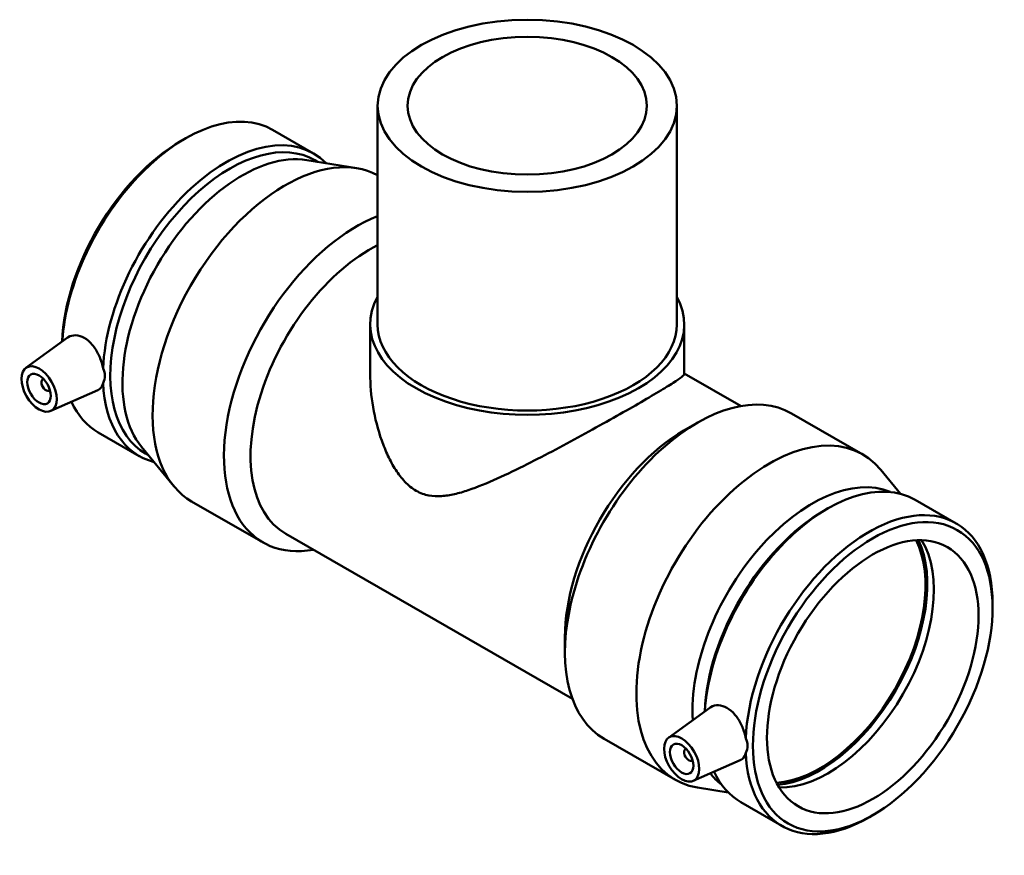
# Model space of a CAD drawing. Header units: millimetres. Extents: x -174 to 1524, y -226 to 1575.
# Tile 6 of 6: x 1228 to 1524, y 1141 to 1393. Entities that reach past the tile are written whole.
import ezdxf

# ---------------------------------------------------------------- set-up
doc = ezdxf.new("R2010")
doc.units = ezdxf.units.MM
doc.layers.add('Visible (ANSI)', color=7, linetype='Continuous', lineweight=50)

msp = doc.modelspace()

# ---------------------------------------------------------------- linework, layer by layer
at = {"layer": 'Visible (ANSI)'}
for p, q in [((1335.578, 1366.848), (1335.578, 1301.035)), ((1425.578, 1366.848), (1425.578, 1301.035)), ((1276.494, 1356.29), (1277.604, 1356.935)), ((1303.969, 1359.595), (1316.299, 1352.494)), ((1314.232, 1350.511), (1329.321, 1348.057)), ((1316.627, 1350.486), (1317.511, 1349.977)), ((1333.328, 1301.035), (1333.328, 1286.183)), ((1427.828, 1301.035), (1427.828, 1286.183)), ((1229.74, 1287.952), (1242.167, 1297.003)), ((1427.828, 1286.313), (1444.906, 1276.479)), ((1234.831, 1284.554), (1235.006, 1284.654)), ((1236.827, 1281.087), (1237.002, 1281.188)), ((1237.211, 1274.978), (1251.352, 1281.216)), ((1460.063, 1274.27), (1481.534, 1261.906)), ((1427.733, 1269.101), (1431.713, 1271.41)), ((1251.526, 1268.525), (1263.856, 1261.425)), ((1264.534, 1264.209), (1274.23, 1252.389)), ((1265.757, 1262.149), (1266.641, 1261.64)), ((1492.851, 1250.076), (1486.925, 1257.299)), ((1279.621, 1247.782), (1301.092, 1235.418)), ((1497.299, 1248.263), (1509.629, 1241.163)), ((1469.824, 1244.959), (1470.934, 1245.603)), ((1307.907, 1238.014), (1394.154, 1188.347)), ((1520.563, 1215.74), (1520.563, 1217.024)), ((1391.916, 1206.903), (1391.916, 1202.302)), ((1423.07, 1176.62), (1435.497, 1185.672)), ((1403.672, 1176.346), (1425.144, 1163.982)), ((1428.336, 1173.323), (1428.161, 1173.222)), ((1430.332, 1169.856), (1430.157, 1169.756)), ((1430.541, 1163.646), (1444.682, 1169.885)), ((1441.055, 1160.132), (1431.834, 1161.631)), ((1444.856, 1157.194), (1457.186, 1150.093)), ((1484.662, 1153.398), (1483.551, 1152.753))]:
    msp.add_line(p, q, dxfattribs=at)
for centre, major_axis, ratio in [((1380.578, 1366.848), (-45, 0), 0.5758617), ((1380.578, 1366.848), (-36, 0), 0.5758617), ((1233.708, 1281.599), (3.743, -6.499), 0.5780931), ((1233.708, 1281.599), (2.495, -4.333), 0.5780931), ((1484.522, 1194.986), (-25.435, -44.169), 0.5780931), ((1484.522, 1194.986), (-22.456, -38.996), 0.5780931), ((1427.038, 1170.267), (3.743, -6.499), 0.5780931), ((1427.038, 1170.267), (2.495, -4.333), 0.5780931)]:
    msp.add_ellipse(centre, major_axis=major_axis, ratio=ratio, dxfattribs=at)
for centre, major_axis, ratio, start_param, end_param in [((1277.748, 1314.06), (26.222, 45.535), 0.5780931, 0, 2.2795045), ((1291.192, 1306.318), (25.435, 44.169), 0.5780931, 0, 3.1415927), ((1290.078, 1306.96), (26.222, 45.535), 0.5780931, 6.125844, 8.586464), ((1276.633, 1314.702), (-25.435, -44.169), 0.5780931, 3.9289245, 5.4498896), ((1307.816, 1296.744), (28.195, 48.962), 0.5780931, 0.0152196, 3.1415927), ((1294.832, 1304.222), (25.435, 44.169), 0.5780931, 0.2150679, 2.9265247), ((1329.288, 1284.38), (-28.195, -48.962), 0.5780931, 3.7669588, 6.7342121), ((1333.283, 1282.079), (-25.376, -44.066), 0.5780931, 3.8611909, 6.2831853), ((1380.578, 1301.035), (47.25, 0), 0.5758617, 2.831748, 6.5930299), ((1380.578, 1301.035), (-45, 0), 0.5758617, 0, 3.1415927), ((1235.829, 1282.82), (0.998, -1.733), 0.5780931, 2.9593736, 6.4654043), ((1290.078, 1306.96), (-26.222, -45.535), 0.5780931, 5.5468356, 6.4405266), ((1431.868, 1225.308), (28.195, 48.962), 0.5780931, 0, 3.1415927), ((1277.748, 1314.06), (-26.222, -45.535), 0.5780931, 5.8921496, 6.2831853), ((1427.872, 1227.609), (-25.376, -44.066), 0.5780931, 3.9289245, 5.4958534), ((1453.339, 1212.944), (28.195, 48.962), 0.5780931, 6.0681174, 9.6398459), ((1466.323, 1205.466), (25.435, 44.169), 0.5780931, 0.0756335, 2.4221241), ((1471.078, 1202.729), (26.222, 45.535), 0.5780931, 0, 2.2795045), ((1483.408, 1195.628), (26.222, 45.535), 0.5780931, 5.4958534, 8.586464), ((1469.963, 1203.37), (-25.435, -44.169), 0.5780931, 3.9289245, 5.4498896), ((1468.584, 1204.164), (-22.456, -38.996), 0.5780931, 0.3613018, 2.7802908), ((1468.584, 1204.164), (-22.83, -39.646), 0.5780931, 0.3801565, 2.7614362), ((1471.078, 1202.729), (-22.456, -38.996), 0.5780931, 0.3028007, 2.838792), ((1429.159, 1171.489), (0.998, -1.733), 0.5780931, 2.9593736, 6.4654043), ((1483.408, 1195.628), (-26.222, -45.535), 0.5780931, 5.5468356, 7.0705172), ((1466.323, 1205.466), (-25.435, -44.169), 0.5780931, 6.0493619, 6.2075518), ((1471.078, 1202.729), (-26.222, -45.535), 0.5780931, 5.8921496, 6.2831853)]:
    msp.add_ellipse(centre, major_axis=major_axis, ratio=ratio, start_param=start_param, end_param=end_param, dxfattribs=at)
for points, knots in [([(1242.167, 1297.003), (1242.267, 1297.076), (1242.369, 1297.143), (1243.116, 1297.585), (1243.917, 1297.794), (1245.617, 1297.713), (1246.515, 1297.422), (1247.33, 1296.953), (1248.145, 1296.483), (1248.981, 1295.775), (1250.463, 1294.024), (1251.11, 1292.981), (1252.107, 1290.908), (1252.524, 1289.738), (1252.863, 1288.322), (1252.921, 1288.049), (1252.971, 1287.78)], [4.7794747, 4.7794747, 4.7794747, 4.7794747, 4.8354721, 4.8354721, 5.1812258, 5.1812258, 5.5269795, 5.5269795, 5.5269795, 5.8727332, 5.8727332, 6.2184869, 6.2184869, 6.5636056, 6.5636056, 6.6465337, 6.6465337, 6.6465337, 6.6465337]), ([(1252.971, 1287.78), (1253.345, 1287.06), (1253.536, 1286.289), (1253.536, 1284.838), (1253.345, 1284.087), (1252.971, 1283.402)], [1.58781657, 1.58781657, 1.58781657, 1.58781657, 1.85394755, 1.85394755, 2.12007852, 2.12007852, 2.12007852, 2.12007852]), ([(1427.828, 1286.183), (1427.828, 1285.987), (1427.588, 1285.687), (1426.505, 1284.798), (1425.662, 1284.209), (1423.34, 1282.711), (1421.858, 1281.801), (1418.316, 1279.686), (1416.255, 1278.481), (1411.722, 1275.871), (1409.193, 1274.432), (1403.792, 1271.397), (1400.92, 1269.801), (1395.065, 1266.589), (1392.074, 1264.97), (1386.195, 1261.85), (1383.306, 1260.349), (1377.561, 1257.454), (1374.517, 1255.973), (1368.554, 1253.287), (1365.637, 1252.079), (1361.433, 1250.669), (1360.063, 1250.268), (1357.378, 1249.653), (1356.064, 1249.438), (1353.475, 1249.273), (1352.202, 1249.322), (1349.675, 1249.808), (1348.42, 1250.246), (1345.914, 1251.689), (1344.798, 1252.616), (1342.762, 1254.758), (1341.842, 1255.972), (1340.154, 1258.6), (1339.387, 1260.014), (1337.987, 1262.981), (1337.353, 1264.535), (1335.65, 1269.347), (1334.782, 1272.735), (1333.62, 1279.524), (1333.328, 1282.926), (1333.328, 1286.183)], [4.2520766, 4.2520766, 4.2520766, 4.2520766, 5.2136344, 5.2136344, 6.1751923, 6.1751923, 7.1367501, 7.1367501, 8.0983079, 8.0983079, 9.0598658, 9.0598658, 10.0214236, 10.0214236, 10.9829814, 10.9829814, 11.9445393, 11.9445393, 13.0075584, 13.0075584, 14.0705776, 14.0705776, 14.6020871, 14.6020871, 15.1335967, 15.1335967, 15.6651063, 15.6651063, 16.1966159, 16.1966159, 16.7281254, 16.7281254, 17.259635, 17.259635, 17.7911446, 17.7911446, 18.3226542, 18.3226542, 19.3856733, 19.3856733, 20.4486924, 20.4486924, 20.4486924, 20.4486924]), ([(1252.971, 1283.402), (1252.921, 1283.214), (1252.863, 1283.034), (1252.524, 1282.161), (1252.107, 1281.646), (1251.527, 1281.3), (1251.441, 1281.256), (1251.352, 1281.217)], [1.64393561, 1.64393561, 1.64393561, 1.64393561, 1.72686363, 1.72686363, 2.07198239, 2.07198239, 2.1287623, 2.1287623, 2.1287623, 2.1287623]), ([(1435.498, 1185.671), (1435.597, 1185.744), (1435.699, 1185.812), (1436.446, 1186.254), (1437.247, 1186.462), (1438.947, 1186.381), (1439.845, 1186.09), (1441.475, 1185.152), (1442.312, 1184.444), (1443.793, 1182.692), (1444.441, 1181.65), (1445.437, 1179.577), (1445.854, 1178.407), (1446.193, 1176.991), (1446.251, 1176.718), (1446.301, 1176.449)], [2.015985, 2.015985, 2.015985, 2.015985, 2.0719824, 2.0719824, 2.4177361, 2.4177361, 2.7634898, 2.7634898, 3.1092434, 3.1092434, 3.4549971, 3.4549971, 3.8001159, 3.8001159, 3.8830439, 3.8830439, 3.8830439, 3.8830439]), ([(1446.301, 1176.449), (1446.675, 1175.728), (1446.866, 1174.957), (1446.866, 1173.507), (1446.675, 1172.756), (1446.301, 1172.071)], [1.58781657, 1.58781657, 1.58781657, 1.58781657, 1.85394755, 1.85394755, 2.12007852, 2.12007852, 2.12007852, 2.12007852]), ([(1446.301, 1172.071), (1446.251, 1171.882), (1446.193, 1171.703), (1445.854, 1170.83), (1445.437, 1170.315), (1444.857, 1169.969), (1444.771, 1169.925), (1444.682, 1169.885)], [4.40742536, 4.40742536, 4.40742536, 4.40742536, 4.49035339, 4.49035339, 4.83547215, 4.83547215, 4.89225205, 4.89225205, 4.89225205, 4.89225205])]:
    msp.add_open_spline(points, degree=3, knots=knots, dxfattribs=at)

doc.saveas('drawing.dxf')
